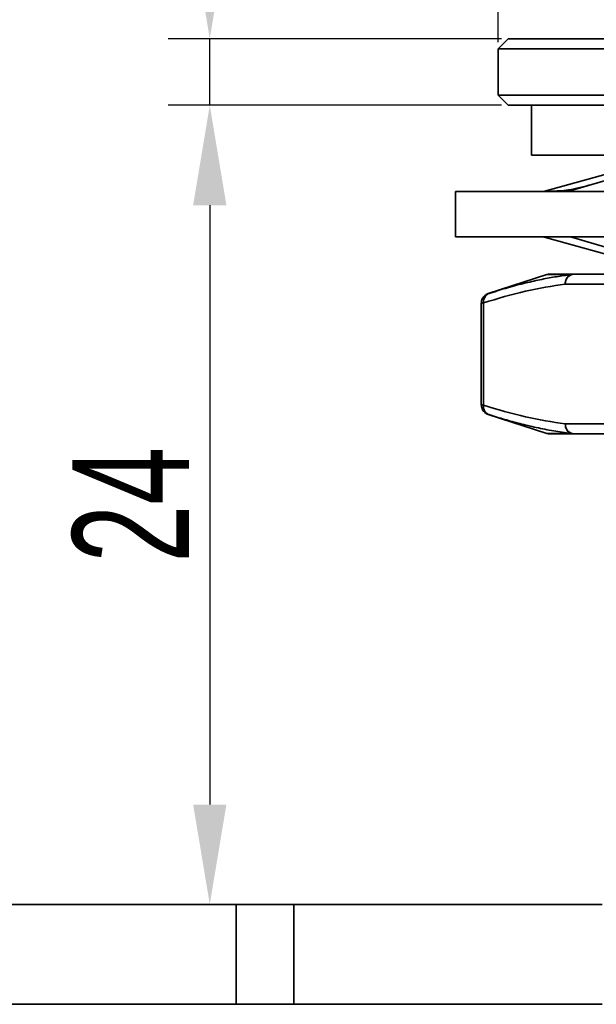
# Model space of a CAD drawing. Header units: millimetres. Extents: x 3062 to 3304, y 1447 to 1639.
# Tile 3 of 9: x 3110 to 3127, y 1545 to 1574. Entities that reach past the tile are written whole.
import ezdxf

# ---------------------------------------------------------------- set-up
doc = ezdxf.new("R2010")
doc.units = ezdxf.units.MM
doc.layers.add('尺寸线层', color=3, linetype='Continuous', lineweight=18)
doc.layers.add('粗实线层', color=7, linetype='Continuous', lineweight=35)
doc.styles.add('标准', font='txt', dxfattribs={"width": 0.667})
doc.dimstyles.new('对齐', dxfattribs={"dimtxt": 3, "dimasz": 2.5, "dimexe": 1.25, "dimexo": 0.2, "dimtad": 1, "dimdsep": 46, "dimtxsty": '标准', "dimcen": 2.5, "dimclrd": 3, "dimclre": 3, "dimclrt": 3, "dimadec": 0, "dimazin": 0, "dimtfac": 1, "dimtmove": 0, "dimatfit": 3, "dimfxl": 1, "dimarcsym": 0})

# ---------------------------------------------------------------- blocks, each defined once
blk = doc.blocks.new('*D18')
at = {"layer": 'Defpoints', "color": 0, "transparency": 16777216}
for p in [(3153.9, 1579.32), (3123.9, 1573.352), (3153.9, 1573.352)]:
    blk.add_point(p, dxfattribs=at)
at = {"layer": '尺寸线层', "color": 3, "linetype": 'Continuous', "lineweight": -2, "transparency": 16777216}
for p, q in [((3123.9, 1573.552), (3123.9, 1580.57)), ((3153.9, 1573.552), (3153.9, 1580.57)), ((3126.9, 1579.32), (3150.9, 1579.32))]:
    blk.add_line(p, q, dxfattribs=at)
at = {"layer": '尺寸线层', "color": 3, "transparency": 16777216}
for points in [[(3126.9, 1579.82), (3126.9, 1578.82), (3123.9, 1579.32)], [(3150.9, 1579.82), (3150.9, 1578.82), (3153.9, 1579.32)]]:
    blk.add_solid(points, dxfattribs=at)
at = {"layer": '尺寸线层', "color": 3, "transparency": 16777216, "insert": (3138.9, 1581.695), "char_height": 3.5, "attachment_point": 5, "style": '标准'}
blk.add_mtext('{\\fISOCPEUR|b0|i0|c134|p34;%%C}30', dxfattribs=at)
blk = doc.blocks.new('*D19')
at = {"layer": 'Defpoints', "color": 0, "transparency": 16777216}
for p in [(3124.2, 1573.652), (3115.235, 1571.652), (3124.2, 1571.652)]:
    blk.add_point(p, dxfattribs=at)
at = {"layer": '尺寸线层', "color": 3, "linetype": 'Continuous', "lineweight": -2, "transparency": 16777216}
for p, q in [((3115.235, 1576.652), (3115.235, 1582.194)), ((3124, 1573.652), (3113.985, 1573.652)), ((3115.235, 1571.652), (3115.235, 1573.652)), ((3124, 1571.652), (3113.985, 1571.652)), ((3115.235, 1568.652), (3115.235, 1565.652))]:
    blk.add_line(p, q, dxfattribs=at)
at = {"layer": '尺寸线层', "color": 3, "transparency": 16777216}
for points in [[(3114.735, 1576.652), (3115.735, 1576.652), (3115.235, 1573.652)], [(3114.735, 1568.652), (3115.735, 1568.652), (3115.235, 1571.652)]]:
    blk.add_solid(points, dxfattribs=at)
at = {"layer": '尺寸线层', "color": 3, "transparency": 16777216, "insert": (3112.86, 1580.923), "char_height": 3.5, "attachment_point": 5, "rotation": 90, "style": '标准'}
blk.add_mtext('2', dxfattribs=at)
blk = doc.blocks.new('*D20')
at = {"layer": 'Defpoints', "color": 0, "transparency": 16777216}
for p in [(3124.2, 1571.652), (3115.235, 1547.652), (3116.025, 1547.652)]:
    blk.add_point(p, dxfattribs=at)
at = {"layer": '尺寸线层', "color": 3, "linetype": 'Continuous', "lineweight": -2, "transparency": 16777216}
for p, q in [((3124, 1571.652), (3113.985, 1571.652)), ((3115.235, 1568.652), (3115.235, 1550.652)), ((3115.825, 1547.652), (3113.985, 1547.652))]:
    blk.add_line(p, q, dxfattribs=at)
at = {"layer": '尺寸线层', "color": 3, "transparency": 16777216}
for points in [[(3114.735, 1568.652), (3115.735, 1568.652), (3115.235, 1571.652)], [(3114.735, 1550.652), (3115.735, 1550.652), (3115.235, 1547.652)]]:
    blk.add_solid(points, dxfattribs=at)
at = {"layer": '尺寸线层', "color": 3, "transparency": 16777216, "insert": (3112.86, 1559.652), "char_height": 3.5, "attachment_point": 5, "rotation": 90, "style": '标准'}
blk.add_mtext('24', dxfattribs=at)

msp = doc.modelspace()

# ---------------------------------------------------------------- linework, layer by layer
at = {"layer": '粗实线层'}
for p, q in [((3124.2, 1573.652), (3123.9, 1573.352)), ((3124.2, 1573.652), (3153.6, 1573.652)), ((3123.9, 1573.352), (3123.9, 1571.952)), ((3153.9, 1573.352), (3123.9, 1573.352)), ((3123.9, 1571.952), (3124.2, 1571.652)), ((3123.9, 1571.952), (3153.9, 1571.952)), ((3153.6, 1571.652), (3124.2, 1571.652)), ((3124.9, 1571.652), (3124.9, 1570.152)), ((3124.9, 1570.152), (3152.9, 1570.152)), ((3122.611, 1569.064), (3122.611, 1567.699)), ((3138.741, 1569.064), (3122.611, 1569.064)), ((3122.611, 1567.699), (3138.741, 1567.699)), ((3125.271, 1567.695), (3125.433, 1567.647)), ((3125.354, 1566.567), (3123.594, 1565.995)), ((3126.083, 1566.567), (3125.354, 1566.567)), ((3128.765, 1566.582), (3126.171, 1566.582)), ((3123.821, 1566.064), (3123.587, 1565.989)), ((3123.924, 1566.096), (3123.623, 1566.004)), ((3123.82, 1566.064), (3123.629, 1566.003)), ((3128.505, 1566.282), (3125.911, 1566.282)), ((3123.388, 1565.722), (3123.388, 1562.642)), ((3123.455, 1565.719), (3123.455, 1562.645)), ((3123.388, 1562.653), (3123.396, 1562.652)), ((3123.391, 1562.616), (3123.388, 1562.653)), ((3123.587, 1562.374), (3123.859, 1562.287)), ((3123.594, 1562.369), (3125.354, 1561.797)), ((3128.505, 1562.082), (3125.911, 1562.082)), ((3126.083, 1561.797), (3125.354, 1561.797)), ((3126.171, 1561.782), (3126.083, 1561.797)), ((3126.171, 1561.782), (3128.765, 1561.782)), ((3107.235, 1547.652), (3116.025, 1547.652)), ((3116.025, 1544.652), (3116.025, 1547.652)), ((3116.025, 1547.652), (3117.761, 1547.652)), ((3117.761, 1547.652), (3117.761, 1544.652)), ((3127.02, 1547.652), (3117.761, 1547.652)), ((3107.235, 1544.652), (3116.025, 1544.652)), ((3117.761, 1544.652), (3116.025, 1544.652)), ((3127.02, 1544.652), (3117.761, 1544.652))]:
    msp.add_line(p, q, dxfattribs=at)
at = {"layer": '粗实线层', "flags": 128}
for points in [[(3128.436, 1569.948), (3127.606, 1569.718), (3126.775, 1569.487), (3125.252, 1569.064)], [(3129.001, 1569.948), (3128.216, 1569.718), (3127.43, 1569.487), (3125.989, 1569.064)], [(3125.249, 1567.699), (3126.08, 1567.468), (3126.911, 1567.237), (3128.434, 1566.814)], [(3126.068, 1567.699), (3126.849, 1567.468), (3127.63, 1567.237), (3129.026, 1566.825)]]:
    msp.add_lwpolyline(points, dxfattribs=at)
at = {"layer": '粗实线层'}
for centre, radius, start, end in [((3125.447, 1566.282), 0.3, 90, 108), ((3126.198, 1566.304), 0.287, 113.4482, 184.3594), ((3126.193, 1566.301), 0.282, 94.402, 183.8113), ((3126.171, 1566.312), 0.27, 90.0213, 108.9839), ((3123.725, 1565.755), 0.272, 120.5377, 187.503), ((3123.688, 1562.653), 0.3, 208.5085, 252), ((3123.72, 1562.608), 0.267, 172.0894, 248.6239), ((3126.193, 1562.063), 0.282, 176.1888, 265.5979), ((3125.447, 1562.082), 0.3, 252.0009, 270)]:
    msp.add_arc(centre, radius, start, end, dxfattribs=at)
for points, knots in [([(3126.708, 1569.275), (3126.466, 1569.21), (3126.01, 1569.089), (3125.646, 1569.076), (3125.475, 1569.07)], [0, 0, 0, 0, 0.530972, 1, 1, 1, 1]), ([(3126.083, 1566.567), (3125.938, 1566.547), (3125.647, 1566.508), (3125.193, 1566.424), (3124.703, 1566.314), (3124.274, 1566.203), (3124.008, 1566.122), (3123.924, 1566.096)], [0, 0, 0, 0, 0.20044, 0.402229, 0.629079, 0.88205, 1, 1, 1, 1]), ([(3126.171, 1566.582), (3126.028, 1566.582), (3125.741, 1566.582), (3125.496, 1566.582), (3125.463, 1566.582), (3125.447, 1566.582)], [0, 0, 0, 0, 0.330948, 0.664423, 1, 1, 1, 1]), ([(3125.911, 1566.282), (3125.514, 1566.22), (3124.692, 1566.092), (3123.876, 1565.846), (3123.455, 1565.719)], [0, 0, 0, 0, 0.483499, 1, 1, 1, 1]), ([(3123.596, 1565.996), (3123.566, 1565.983), (3123.506, 1565.957), (3123.437, 1565.884), (3123.393, 1565.793), (3123.39, 1565.728), (3123.389, 1565.696)], [0, 0, 0, 0, 0.243446, 0.500314, 0.757013, 1, 1, 1, 1]), ([(3123.623, 1566.004), (3123.615, 1566.002), (3123.601, 1565.997), (3123.593, 1565.995), (3123.596, 1565.996), (3123.596, 1565.996)], [0, 0, 0, 0, 0.501307, 0.999811, 1, 1, 1, 1]), ([(3123.455, 1565.719), (3123.437, 1565.717), (3123.401, 1565.712), (3123.383, 1565.71), (3123.388, 1565.711), (3123.388, 1565.711)], [0, 0, 0, 0, 0.499958, 0.999604, 1, 1, 1, 1]), ([(3123.393, 1562.667), (3123.393, 1562.646), (3123.392, 1562.604), (3123.408, 1562.542), (3123.438, 1562.483), (3123.469, 1562.45), (3123.484, 1562.434)], [0, 0, 0, 0, 0.240102, 0.490424, 0.745725, 1, 1, 1, 1]), ([(3123.396, 1562.652), (3123.398, 1562.652), (3123.404, 1562.651), (3123.435, 1562.647), (3123.455, 1562.645)], [0, 0, 0, 0, 0.336369, 1, 1, 1, 1]), ([(3123.455, 1562.645), (3123.876, 1562.518), (3124.692, 1562.271), (3125.514, 1562.144), (3125.911, 1562.082)], [0, 0, 0, 0, 0.51648, 1, 1, 1, 1]), ([(3123.623, 1562.359), (3123.615, 1562.362), (3123.599, 1562.367), (3123.597, 1562.368), (3123.596, 1562.368)], [0, 0, 0, 0, 0.501445, 1, 1, 1, 1]), ([(3126.083, 1561.797), (3125.909, 1561.821), (3125.56, 1561.869), (3125.047, 1561.971), (3124.555, 1562.087), (3124.084, 1562.215), (3123.777, 1562.311), (3123.623, 1562.359)], [0, 0, 0, 0, 0.210944, 0.423739, 0.6237, 0.810176, 1, 1, 1, 1]), ([(3125.447, 1561.782), (3125.463, 1561.782), (3125.496, 1561.782), (3125.74, 1561.782), (3126.028, 1561.782), (3126.171, 1561.782)], [0, 0, 0, 0, 0.335469, 0.668998, 1, 1, 1, 1])]:
    msp.add_open_spline(points, degree=3, knots=knots, dxfattribs=at)
msp.add_open_spline([(3126.083, 1561.797), (3126.058, 1561.809), (3126.008, 1561.834), (3125.952, 1561.903), (3125.916, 1561.987), (3125.913, 1562.05), (3125.911, 1562.082)], degree=3, dxfattribs=at)

# ---------------------------------------------------------------- dimensions: what is measured, and where the dimension line sits
at = {"layer": '尺寸线层'}
dim = msp.add_linear_dim(base=(3153.9, 1579.32), p1=(3123.9, 1573.352), p2=(3153.9, 1573.352), text='{\\fISOCPEUR|b0|i0|c134|p34;%%C}<>', dimstyle='对齐', override={"dimtxt": 3.5, "dimasz": 3, "dimarcsym": 1}, dxfattribs=at)
dim.commit()
dim.dimension.update_dxf_attribs({"geometry": '*D18', "text_midpoint": (3138.9, 1581.695)})
dim = msp.add_linear_dim(base=(3115.235, 1571.652), p1=(3124.2, 1573.652), p2=(3124.2, 1571.652), angle=90, dimstyle='对齐', override={"dimtxt": 3.5, "dimasz": 3, "dimarcsym": 1}, dxfattribs=at)
dim.commit()
dim.dimension.update_dxf_attribs({"geometry": '*D19', "text_midpoint": (3115.235, 1580.923), "dimtype": 160})
dim = msp.add_linear_dim(base=(3115.235, 1547.652), p1=(3124.2, 1571.652), p2=(3116.025, 1547.652), angle=90, dimstyle='对齐', override={"dimtxt": 3.5, "dimasz": 3, "dimtmove": 1, "dimarcsym": 1}, dxfattribs=at)
dim.commit()
dim.dimension.update_dxf_attribs({"geometry": '*D20', "text_midpoint": (3112.86, 1559.652)})

doc.saveas('drawing.dxf')
